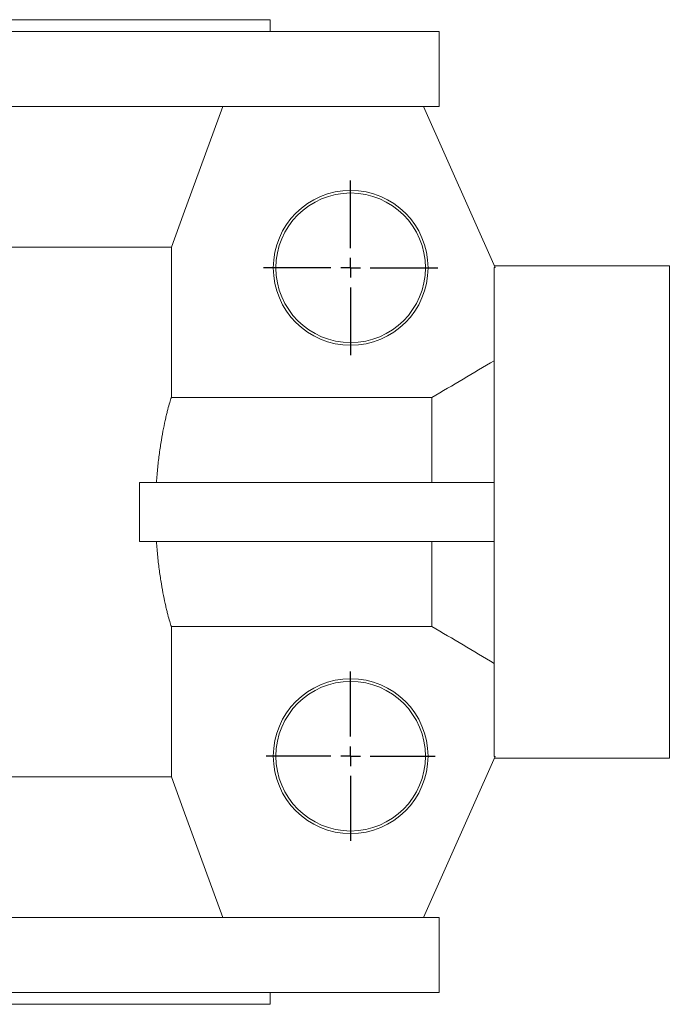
# Model space of a CAD drawing. Header units: millimetres. Extents: x -37 to 979, y -139 to 718.
# Tile 3 of 5: x 458 to 623, y -68 to 182. Entities that reach past the tile are written whole.
import ezdxf

# ---------------------------------------------------------------- set-up
doc = ezdxf.new("R2010")
doc.units = ezdxf.units.MM
doc.layers.add('FORMAT', color=7, linetype='Continuous')

# ---------------------------------------------------------------- blocks, each defined once
blk = doc.blocks.new('SW_CENTERMARKSYMBOL_6')
at = {"layer": 'FORMAT', "color": 0}
for p, q in [((0, 5), (0, 21.5)), ((-5, 0), (-21.5, 0)), ((0, 0), (-2.5, 0)), ((0, 0), (0, 2.5)), ((0, 0), (0, -2.5)), ((0, 0), (2.5, 0)), ((5, 0), (21.5, 0)), ((0, -5), (0, -21.5))]:
    blk.add_line(p, q, dxfattribs=at)
blk = doc.blocks.new('SW_CENTERMARKSYMBOL_7')
at = {"layer": 'FORMAT', "color": 0}
for p, q in [((0, 5), (0, 22.16)), ((0, 0), (0, 2.5)), ((-5, 0), (-22.16, 0)), ((0, 0), (-2.5, 0)), ((0, 0), (0, -2.5)), ((0, 0), (2.5, 0)), ((5, 0), (22.16, 0)), ((0, -5), (0, -22.16))]:
    blk.add_line(p, q, dxfattribs=at)

msp = doc.modelspace()

# ---------------------------------------------------------------- linework, layer by layer
at = {"color": 7, "linetype": 'Continuous', "lineweight": 15}
for p, q in [((362.2, 182.31), (521.7, 182.31)), ((521.7, 179.31), (521.7, 182.31)), ((447.2, 179.31), (564.7, 179.31)), ((564.7, 160.31), (564.7, 179.31)), ((447.2, 160.31), (564.7, 160.31)), ((560.7, 160.31), (578.9, 119.36)), ((227.78, 124.59), (496.62, 124.59)), ((496.62, 86.36), (496.62, 124.59)), ((623.2, 119.81), (578.7, 119.81)), ((578.7, 119.36), (578.7, -4.74)), ((578.7, 119.36), (578.9, 119.36)), ((623.2, 119.81), (623.2, 57.31)), ((496.62, 86.36), (562.85, 86.36)), ((562.85, 64.81), (562.85, 86.36)), ((488.56, 49.81), (488.56, 64.81)), ((578.7, 64.81), (488.56, 64.81)), ((623.2, 57.31), (623.2, -5.19)), ((578.7, 49.81), (488.56, 49.81)), ((562.85, 28.26), (562.85, 49.81)), ((496.62, -9.97), (496.62, 28.26)), ((562.85, 28.26), (496.62, 28.26)), ((560.7, -45.69), (578.9, -4.74)), ((578.9, -4.74), (578.7, -4.74)), ((578.7, -5.19), (623.2, -5.19)), ((227.78, -9.97), (496.62, -9.97)), ((447.2, -45.69), (564.7, -45.69)), ((564.7, -64.69), (564.7, -45.69)), ((447.2, -64.69), (564.7, -64.69)), ((521.7, -67.69), (521.7, -64.69)), ((362.2, -67.69), (521.7, -67.69))]:
    msp.add_line(p, q, dxfattribs=at)
at = {"color": 7, "linetype": 'Continuous', "lineweight": 15, "flags": 128}
for points in [[(496.62, 124.59), (499.61, 132.78), (509.67, 160.31)], [(509.67, -45.69), (499.61, -18.16), (496.62, -9.97)]]:
    msp.add_lwpolyline(points, dxfattribs=at)
at = {"color": 7, "linetype": 'Continuous', "lineweight": 15}
for centre, radius in [((542.2, 119.31), 19.66), ((542.2, 119.31), 19), ((542.2, -4.69), 19.66), ((542.2, -4.69), 19)]:
    msp.add_circle(centre, radius, dxfattribs=at)
for points in [[(562.85, 86.36), (568.12, 89.5), (573.41, 92.62), (578.7, 95.73)], [(578.7, 18.88), (573.41, 22), (568.12, 25.12), (562.85, 28.26)]]:
    msp.add_open_spline(points, degree=3, dxfattribs=at)
for points, knots in [([(496.62, 86.36), (496.56, 86.19), (496.49, 86), (496.35, 85.58), (496.28, 85.34), (496.06, 84.59), (495.9, 84.01), (495.64, 83.02), (495.55, 82.68), (495.37, 81.94), (495.28, 81.55), (495, 80.33), (494.81, 79.46), (494.44, 77.59), (494.26, 76.59), (493.99, 75.01), (493.91, 74.46), (493.74, 73.34), (493.66, 72.77), (493.42, 71.04), (493.28, 69.85), (493.09, 68), (493.03, 67.38), (492.93, 66.11), (492.88, 65.46), (492.83, 64.81)], [0, 0, 0, 0, 0.0625, 0.0625, 0.125, 0.125, 0.25, 0.25, 0.3125, 0.3125, 0.375, 0.375, 0.5, 0.5, 0.625, 0.625, 0.6875, 0.6875, 0.75, 0.75, 0.875, 0.875, 0.9375, 0.9375, 1, 1, 1, 1]), ([(492.83, 49.81), (492.88, 49.16), (492.93, 48.52), (493.03, 47.24), (493.09, 46.61), (493.28, 44.75), (493.43, 43.55), (493.74, 41.25), (493.91, 40.14), (494.26, 38.01), (494.45, 37.01), (494.82, 35.14), (495, 34.27), (495.28, 33.06), (495.37, 32.68), (495.55, 31.94), (495.64, 31.58), (495.9, 30.59), (496.06, 30.02), (496.36, 29.02), (496.5, 28.6), (496.62, 28.26)], [0, 0, 0, 0, 0.0625, 0.0625, 0.125, 0.125, 0.25, 0.25, 0.375, 0.375, 0.5, 0.5, 0.625, 0.625, 0.6875, 0.6875, 0.75, 0.75, 0.875, 0.875, 1, 1, 1, 1])]:
    msp.add_open_spline(points, degree=3, knots=knots, dxfattribs=at)

# ---------------------------------------------------------------- block references
at = {"layer": 'FORMAT', "color": 7}
for name, p in [('SW_CENTERMARKSYMBOL_7', (542.2, 119.31)), ('SW_CENTERMARKSYMBOL_6', (542.2, -4.69))]:
    msp.add_blockref(name, p, dxfattribs=at)

doc.saveas('drawing.dxf')
